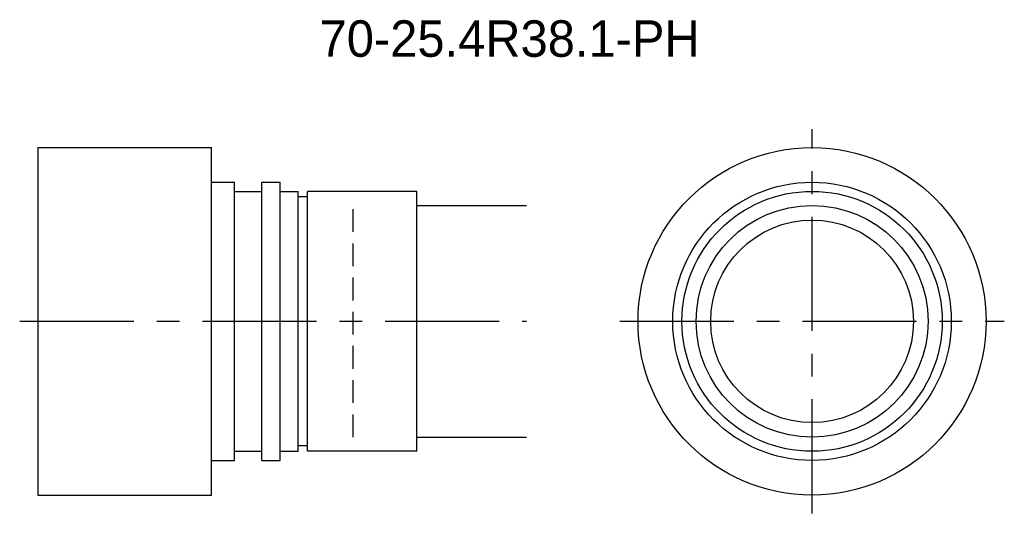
# Model space of a CAD drawing. Extents: x -62 to 46, y -45 to 9.
import ezdxf
from ezdxf.enums import TextEntityAlignment as Align

# ---------------------------------------------------------------- set-up
doc = ezdxf.new("R2010")
doc.units = 0
doc.header["$LTSCALE"] = 10
doc.linetypes.add('CENTER', pattern=[2, 1.25, -0.25, 0.25, -0.25])
doc.linetypes.add('HIDDEN', pattern=[0.375, 0.25, -0.125])
doc.layers.get('0').update_dxf_attribs({"linetype": 'CONTINUOUS'})
for name, color, linetype in [('HOJO', 4, 'CONTINUOUS'), ('L-CENTER', 1, 'CENTER'), ('L-HIDDEN', 3, 'HIDDEN')]:
    doc.layers.add(name, color=color, linetype=linetype)

msp = doc.modelspace()

# ---------------------------------------------------------------- linework, layer by layer
for p, q in [((-59.6, -4.66), (-40.6, -4.66)), ((-59.6, -4.66), (-59.6, -42.76)), ((-40.6, -42.76), (-40.6, -4.66)), ((-40.6, -8.46), (-38.1, -8.46)), ((-38.1, -38.96), (-38.1, -8.46)), ((-35.1, -38.96), (-35.1, -8.46)), ((-35.1, -8.46), (-33.1, -8.46)), ((-33.1, -38.96), (-33.1, -8.46)), ((-38.1, -9.46), (-35.1, -9.46)), ((-33.1, -9.46), (-31.1, -9.46)), ((-31.1, -37.96), (-31.1, -9.46)), ((-18.1, -9.46), (-30.1, -9.46)), ((-30.1, -37.96), (-30.1, -9.46)), ((-18.1, -37.96), (-18.1, -9.46)), ((-30.1, -10.06), (-31.1, -10.06)), ((-30.1, -37.36), (-31.1, -37.36)), ((-38.1, -37.96), (-35.1, -37.96)), ((-33.1, -37.96), (-31.1, -37.96)), ((-18.1, -37.96), (-30.1, -37.96)), ((-40.6, -38.96), (-38.1, -38.96)), ((-35.1, -38.96), (-33.1, -38.96)), ((-59.6, -42.76), (-40.6, -42.76))]:
    msp.add_line(p, q)
for radius in [19.05, 15.25, 14.25, 12.7, 11.1]:
    msp.add_circle((25.16, -23.71), radius)
at = {"layer": 'HOJO'}
for p, q in [((-18.1, -11.01), (-6.1, -11.01)), ((-18.1, -36.41), (-6.1, -36.41))]:
    msp.add_line(p, q, dxfattribs=at)
at = {"layer": 'L-CENTER'}
for p, q in [((25.16, -44.76), (25.16, -2.66)), ((-61.6, -23.71), (-6.1, -23.71)), ((4.11, -23.71), (46.21, -23.71))]:
    msp.add_line(p, q, dxfattribs=at)
at = {"layer": 'L-HIDDEN'}
msp.add_line((-25.1, -36.41), (-25.1, -11.01), dxfattribs=at)

# ---------------------------------------------------------------- texts
at = {"layer": 'HOJO'}
msp.add_text('70-25.4R38.1-PH', height=4, dxfattribs=at).set_placement((-7.95, 7.29), align=Align.MIDDLE_CENTER)

doc.saveas('drawing.dxf')
